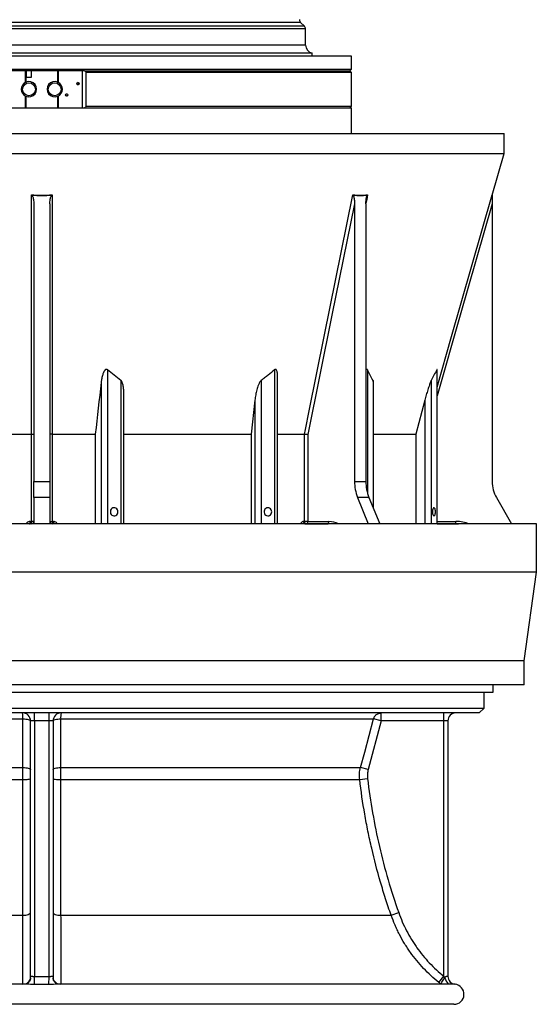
# Model space of a CAD drawing. Header units: millimetres. Extents: x 1330 to 2560, y 237 to 3790.
# Tile 2 of 8: x 1918 to 2560, y 237 to 1461. Entities that reach past the tile are written whole.
import ezdxf

# ---------------------------------------------------------------- set-up
doc = ezdxf.new("R2010")
doc.units = ezdxf.units.MM

msp = doc.modelspace()

# ---------------------------------------------------------------- linework, layer by layer
at = {"color": 1, "linetype": 'Continuous', "lineweight": 25}
for p, q in [((1945.4, 1457.3), (1623.5, 1457.3)), ((2267.2, 1457.3), (1945.4, 1457.3)), ((1945.4, 1449.1), (1617.4, 1449.1)), ((1945.4, 1452.6), (1618.8, 1452.6)), ((2271.9, 1452.6), (1945.4, 1452.6)), ((2273.4, 1449.1), (1945.4, 1449.1)), ((1945.4, 1429), (1617.4, 1429)), ((2273.4, 1429), (1945.4, 1429)), ((2027, 1025.6), (2027, 834.1)), ((2234.9, 1025.6), (2234.9, 834.1)), ((2350.4, 1025.6), (2350.4, 872.1)), ((2436.5, 1025.6), (2436.5, 834.1)), ((2019.2, 1010.1), (2019.2, 834.1)), ((2043.7, 1012.5), (2043.7, 834.1)), ((2218.3, 1012.5), (2218.3, 834.1)), ((2357.3, 1012.5), (2357.3, 854.4)), ((2429.6, 1012.5), (2429.6, 834.1)), ((2210.4, 988), (2210.4, 834.1)), ((2421.8, 988), (2421.8, 834.1)), ((1930.9, 834.2), (1930.9, 834.1)), ((1932.4, 834.1), (1932.4, 834.2)), ((1958.4, 834.2), (1958.4, 834.1)), ((1959.9, 834.1), (1959.9, 834.2)), ((2299.3, 834.2), (2301.5, 834.1)), ((2302.6, 834.1), (2300.3, 834.2)), ((2436.9, 837.2), (2460.4, 837.2)), ((2460.4, 834.1), (2460.4, 834.2))]:
    msp.add_line(p, q, dxfattribs=at)
at = {"color": 7, "linetype": 'Continuous', "lineweight": 25}
for p, q in [((2271.9, 1452.6), (2267.2, 1457.3)), ((2273.4, 1429), (2273.4, 1449.1)), ((1945.4, 1415.2), (1560.4, 1415.2)), ((1945.4, 1419.2), (1609.4, 1419.2)), ((2281.4, 1419.2), (1945.4, 1419.2)), ((2330.4, 1415.2), (1945.4, 1415.2)), ((2281.4, 1415.2), (2281.4, 1419.2)), ((2330.4, 1399.2), (2330.4, 1415.2)), ((1560.4, 1399.2), (1945.4, 1399.2)), ((1998.5, 1397.2), (1892.2, 1397.2)), ((1925.1, 1382.6), (1925.1, 1397.2)), ((1925.6, 1397.2), (1925.6, 1382.9)), ((1926.4, 1389.2), (1926.4, 1397.2)), ((1932.4, 1389.2), (1932.4, 1397.2)), ((1945.4, 1399.2), (2330.4, 1399.2)), ((1965.1, 1382.9), (1965.1, 1397.2)), ((1965.6, 1397.2), (1965.6, 1382.6)), ((1995.8, 1351.2), (1995.8, 1397.2)), ((1998.5, 1397.2), (2328.4, 1397.2)), ((2330.4, 1395.2), (2000.5, 1395.2)), ((2000.5, 1353.2), (2000.5, 1395.2)), ((2328.4, 1397.2), (2330.4, 1399.2)), ((2330.4, 1395.2), (2328.4, 1397.2)), ((2330.4, 1353.2), (2330.4, 1395.2)), ((1926.4, 1389.2), (1932.4, 1389.2)), ((1925.1, 1351.2), (1925.1, 1365.7)), ((1925.6, 1365.4), (1925.6, 1351.2)), ((1965.1, 1351.2), (1965.1, 1365.4)), ((1965.6, 1365.7), (1965.6, 1351.2)), ((1560.4, 1351.2), (2330.4, 1351.2)), ((2000.5, 1353.2), (2330.4, 1353.2)), ((2328.4, 1351.2), (2330.4, 1353.2)), ((2330.4, 1319.2), (2330.4, 1351.2)), ((1370.4, 1319.2), (2520.4, 1319.2)), ((2520.4, 1294.5), (2520.4, 1319.2)), ((1370.4, 1294.5), (2520.4, 1294.5)), ((2505.5, 1242.6), (2520.4, 1294.5)), ((1935.4, 1231.9), (1935.4, 886.8)), ((1955.4, 1231.9), (1955.4, 886.8)), ((2334.3, 1231.9), (2334.3, 886.8)), ((2348.4, 1231.9), (2348.4, 886.8)), ((2505.4, 1231.9), (2505.4, 886.8)), ((2238.6, 834.1), (2238.6, 1017.3)), ((2436.9, 834.1), (2436.9, 1025.8)), ((2357.7, 853.3), (2357.7, 1009.3)), ((2047.4, 834.1), (2047.4, 996.1)), ((2210.4, 988), (2205.7, 945.8)), ((2421.8, 988), (2410.4, 945.8)), ((1878.8, 945.8), (1932.4, 945.8)), ((1932.4, 945.8), (1932.4, 945.8)), ((1932.4, 837.2), (1932.4, 945.8)), ((1958.3, 945.8), (2011.9, 945.8)), ((1958.3, 945.8), (1958.3, 945.8)), ((1958.3, 945.8), (1958.3, 837.2)), ((2011.9, 945.8), (2011.9, 834.1)), ((2047.4, 945.8), (2205.7, 945.8)), ((2205.7, 945.8), (2205.7, 834.1)), ((2238.6, 945.8), (2272, 945.8)), ((2272, 945.8), (2272, 945.8)), ((2272, 837.2), (2272, 945.8)), ((2276.2, 945.4), (2276.2, 837.2)), ((2357.7, 945.8), (2410.4, 945.8)), ((2410.4, 945.8), (2410.4, 834.1)), ((1935.4, 886.8), (1955.4, 886.8)), ((1935.4, 866.8), (1935.4, 886.8)), ((1955.4, 886.8), (1955.4, 866.8)), ((2334.3, 886.8), (2348.4, 886.8)), ((1935.4, 866.8), (1935.4, 834.1)), ((1955.4, 866.8), (1935.4, 866.8)), ((1955.4, 866.8), (1955.4, 834.1)), ((2338.1, 866.8), (2351.4, 834.1)), ((2352.2, 866.8), (2338.1, 866.8)), ((2352.2, 866.8), (2365.6, 834.1)), ((2510.7, 866.8), (2529.6, 834.1)), ((2560.4, 834.1), (1330.4, 834.1)), ((1930.9, 837.2), (1932.4, 837.2)), ((1932.4, 834.2), (1930.9, 834.2)), ((1935.4, 837.2), (1932.4, 837.2)), ((1955.4, 837.2), (1958.3, 837.2)), ((1958.3, 837.2), (1959.8, 837.2)), ((1959.9, 834.2), (1958.4, 834.2)), ((2270.9, 837.2), (2272, 837.2)), ((2276.2, 837.2), (2272, 837.2)), ((2272.9, 834.2), (2299.3, 834.2)), ((2276.2, 837.2), (2302.4, 837.2)), ((2300.3, 834.2), (2299.3, 834.2)), ((2436.9, 834.2), (2460.4, 834.2)), ((2460.4, 834.2), (2460.4, 837.2)), ((2460.4, 834.2), (2463.5, 834.1)), ((2560.4, 774.1), (2560.4, 834.1)), ((2560.4, 774.1), (1330.4, 774.1)), ((2545.4, 664.1), (2560.4, 774.1)), ((2545.4, 664.1), (1345.4, 664.1)), ((2545.4, 634.1), (2545.4, 664.1)), ((2545.4, 634.1), (1345.4, 634.1)), ((1384.2, 625.2), (2506.5, 625.2)), ((2495.4, 605.2), (2495.4, 625.2)), ((2506.5, 625.2), (2506.5, 634.1)), ((1395.4, 605.2), (2495.4, 605.2)), ((2489.4, 599.2), (2495.4, 605.2)), ((2489.4, 599.2), (1401.4, 599.2)), ((1532.8, 591.7), (1921.9, 591.7)), ((1936.4, 589.2), (1931.4, 589.2)), ((1931.4, 270.1), (1931.4, 589.2)), ((1936.4, 589.2), (1936.4, 599.2)), ((1954.4, 589.2), (1936.4, 589.2)), ((1936.4, 589.2), (1936.4, 271.6)), ((1954.4, 589.2), (1954.4, 599.2)), ((1959.4, 589.2), (1954.4, 589.2)), ((1954.4, 271.6), (1954.4, 589.2)), ((1959.4, 589.2), (1959.4, 270.1)), ((1968.8, 591.7), (2357.9, 591.7)), ((2367.5, 589.2), (2351.3, 528.9)), ((2367.5, 589.2), (2357.9, 591.7)), ((2367.6, 589.3), (2367.6, 599.2)), ((2445.4, 589.3), (2367.6, 589.3)), ((2445.4, 589.3), (2445.4, 599.2)), ((2450.4, 589.3), (2445.4, 589.3)), ((2445.4, 272.1), (2445.4, 589.3)), ((2450.4, 589.3), (2450.4, 271.9)), ((1549, 531.5), (1921.9, 531.5)), ((1968.8, 531.5), (2341.7, 531.5)), ((2351.3, 528.9), (2341.7, 531.5)), ((1550.1, 516.4), (1921.9, 516.4)), ((1968.8, 516.4), (2340.7, 516.4)), ((2340.7, 516.4), (2350.5, 517.6)), ((1510.9, 347.8), (1921.9, 347.8)), ((1968.8, 347.8), (2379.8, 347.8)), ((2379.8, 347.8), (2389.2, 351.1)), ((1936.4, 261.8), (1936.4, 271.6)), ((1954.3, 261.8), (1954.4, 271.6)), ((2439.2, 264.3), (2445.4, 272.1)), ((1924.7, 262.2), (1433, 262.2)), ((2457.7, 262.2), (1965.9, 262.2)), ((2457.9, 237.2), (1432.9, 237.2))]:
    msp.add_line(p, q, dxfattribs=at)
at = {"color": 7, "linetype": 'Continuous', "lineweight": 25, "flags": 128}
for points in [[(1932.4, 945.8), (1932.4, 951.6), (1932.4, 974.6), (1932.4, 1066.9), (1932.4, 1243.1)], [(1958.3, 1243.1), (1958.3, 1237.4), (1958.3, 1214.3), (1958.3, 1122), (1958.3, 945.8)], [(2272, 945.8), (2273.1, 951.6), (2277.8, 974.6), (2296.5, 1066.9), (2332.3, 1243.1)], [(2334.3, 1231.9), (2306.2, 1093.3), (2276.2, 945.4)], [(2040, 849.2), (2039.9, 850.5), (2039.4, 851.8), (2038.6, 852.9), (2037.5, 853.7), (2036.3, 854.2), (2035, 854.2), (2033.8, 854), (2032.6, 853.3), (2031.7, 852.4), (2031, 851.2), (2030.7, 849.9), (2030.7, 848.5), (2031, 847.1), (2031.7, 845.9), (2032.6, 845), (2033.8, 844.4), (2035, 844.1), (2036.3, 844.2), (2037.5, 844.6), (2038.6, 845.4), (2039.4, 846.5), (2039.9, 847.8), (2040, 849.2)], [(2231.3, 849.2), (2231.1, 850.5), (2230.6, 851.8), (2229.8, 852.9), (2228.7, 853.7), (2227.5, 854.2), (2226.3, 854.2), (2225, 854), (2223.9, 853.3), (2222.9, 852.4), (2222.3, 851.2), (2221.9, 849.9), (2221.9, 848.5), (2222.3, 847.1), (2222.9, 845.9), (2223.9, 845), (2225, 844.4), (2226.3, 844.1), (2227.5, 844.2), (2228.7, 844.6), (2229.8, 845.4), (2230.6, 846.5), (2231.1, 847.8), (2231.3, 849.2)], [(2435, 849.2), (2434.9, 850.5), (2434.7, 851.8), (2434.4, 852.9), (2433.9, 853.7), (2433.4, 854.2), (2432.9, 854.2), (2432.4, 854), (2431.9, 853.3), (2431.5, 852.4), (2431.3, 851.2), (2431.1, 849.9), (2431.1, 848.5), (2431.3, 847.1), (2431.5, 845.9), (2431.9, 845), (2432.4, 844.4), (2432.9, 844.1), (2433.4, 844.2), (2433.9, 844.6), (2434.4, 845.4), (2434.7, 846.5), (2434.9, 847.8), (2435, 849.2)], [(1930.1, 834.1), (1930.3, 834.1), (1930.9, 834.2)], [(1960.7, 834.1), (1960.4, 834.1), (1959.9, 834.2)], [(1921.9, 591.7), (1923.8, 591.7), (1925.6, 591.5), (1927.2, 591.3), (1928.6, 590.9), (1929.8, 590.6), (1930.6, 590.1), (1931.2, 589.6), (1931.4, 589.2)], [(1921.9, 531.5), (1921.9, 550.8), (1921.9, 591.7)], [(1959.4, 589.2), (1959.5, 589.6), (1960.1, 590.1), (1960.9, 590.6), (1962.1, 590.9), (1963.5, 591.3), (1965.2, 591.5), (1966.9, 591.7), (1968.8, 591.7)], [(1968.8, 591.7), (1968.8, 572.4), (1968.8, 531.5)], [(2341.7, 531.5), (2346.9, 550.6), (2357.9, 591.7)], [(1921.9, 531.5), (1923.8, 531.4), (1925.6, 531.2), (1927.2, 531), (1928.6, 530.7), (1929.8, 530.3), (1930.6, 529.9), (1931.2, 529.4), (1931.4, 528.9)], [(1959.4, 528.9), (1959.5, 529.4), (1960.1, 529.9), (1960.9, 530.3), (1962.1, 530.7), (1963.5, 531), (1965.1, 531.2), (1966.9, 531.4), (1968.8, 531.5)], [(1921.9, 516.4), (1923.8, 516.5), (1925.6, 516.5), (1927.2, 516.7), (1928.6, 516.8), (1929.8, 517), (1930.7, 517.2), (1931.2, 517.4), (1931.4, 517.6)], [(1959.4, 517.6), (1959.5, 517.4), (1960.1, 517.2), (1960.9, 517), (1962.1, 516.8), (1963.5, 516.7), (1965.1, 516.5), (1966.9, 516.5), (1968.8, 516.4)], [(1921.9, 347.8), (1923.7, 347.9), (1925.5, 348.1), (1927.2, 348.5), (1928.6, 348.9), (1929.8, 349.4), (1930.6, 349.9), (1931.2, 350.5), (1931.4, 351.2)], [(1959.4, 351.2), (1959.5, 350.5), (1960.1, 349.9), (1960.9, 349.4), (1962.1, 348.9), (1963.5, 348.5), (1965.2, 348.1), (1967, 347.9), (1968.8, 347.8)], [(1921.6, 262.2), (1923.6, 262.4), (1925.4, 262.8), (1927.1, 263.6), (1928.5, 264.6), (1929.7, 265.8), (1930.6, 267.1), (1931.2, 268.6), (1931.4, 270.1)], [(1959.4, 270.1), (1959.5, 268.6), (1960.1, 267.1), (1961, 265.8), (1962.2, 264.6), (1963.7, 263.6), (1965.3, 262.8), (1967.2, 262.4), (1969.1, 262.2)], [(2441.9, 262.2), (2441.9, 262.5), (2442, 263), (2442.3, 263.8), (2442.8, 264.8), (2443.5, 265.9), (2444.3, 267.2), (2445.2, 268.6), (2446.2, 270)]]:
    msp.add_lwpolyline(points, dxfattribs=at)
at = {"color": 1, "linetype": 'Continuous', "lineweight": 25, "flags": 128}
for points in [[(2350.6, 1243.1), (2349.4, 1237.4), (2348.5, 1232.8)], [(2436.9, 1004.2), (2454.9, 1066.9), (2505.5, 1243.1)], [(2505.4, 1231.9), (2465.6, 1093.3), (2436.9, 993.4)], [(2298.7, 834.1), (2298.9, 834.1), (2299.3, 834.2)]]:
    msp.add_lwpolyline(points, dxfattribs=at)
at = {"color": 7, "linetype": 'Continuous', "lineweight": 25}
for centre, radius in [((1990.3, 1381.2), 1.45), ((1929.4, 1374.2), 8), ((1961.4, 1374.2), 8), ((1976.3, 1367.2), 1.45)]:
    msp.add_circle(centre, radius, dxfattribs=at)
for centre, radius, start, end in [((2270.7, 1460.9), 5, 182.3736, 225), ((2268.4, 1449.1), 5, 0, 45), ((2283.4, 1429), 10, 180, 258.463), ((1929.4, 1374.2), 9.5, 116.78, 243.22), ((1929.4, 1374.2), 9.5, 246.6997, 113.3003), ((1961.4, 1374.2), 9.5, 66.6997, 293.3003), ((1961.4, 1374.2), 9.5, 296.78, 63.22), ((1989.7, 1381.2), 1.45, 280.6895, 79.3105), ((1975.8, 1367.2), 1.45, 280.6895, 79.3105), ((2508.4, 1241.8), 3, 163.9706, 179.7526), ((2387.5, 886.6), 53.2, 179.708, 201.7492), ((2401.6, 886.6), 53.2, 179.708, 201.7492), ((2545.4, 886.8), 40, 180, 210), ((1906.2, 836.4), 24.8, 354.7938, 1.7311), ((1932.4, 837.2), 3, 270, 0), ((1904.8, 836.4), 27.6, 355.331, 1.5533), ((1958.4, 837.2), 3, 180, 270), ((1985.9, 836.4), 27.6, 178.4467, 184.669), ((1984.6, 836.4), 24.8, 178.2689, 185.2062), ((2273.5, 836.8), 2.67, 171.4206, 257.4275), ((2274.6, 836.8), 2.67, 171.4754, 257.5506), ((2273.5, 836.8), 2.68, 281.4218, 8.0495), ((2299.8, 836.8), 2.68, 281.4218, 8.0495), ((1921.4, 589.2), 10, 0, 90), ((1892.3, 593.3), 29.6, 357.0297, 11.4346), ((1969.4, 589.2), 10, 90, 180), ((1998.4, 593.3), 29.6, 168.5654, 182.9703), ((2460.3, 589.3), 9.9, 90, 180), ((2460.3, 271.9), 9.9, 180, 263.7872), ((2460.3, 271.9), 9.9, 180, 262.5237), ((2457.9, 249.7), 12.5, 270, 83.897)]:
    msp.add_arc(centre, radius, start, end, dxfattribs=at)
at = {"color": 1, "linetype": 'Continuous', "lineweight": 25}
for centre, radius, start, end in [((2302.2, 811.5), 25.6, 61.4844, 89.4986), ((2460.4, 789.2), 48, 69.2612, 90), ((2481, 284.3), 37.5, 202.3402, 216.0866)]:
    msp.add_arc(centre, radius, start, end, dxfattribs=at)
at = {"color": 7, "linetype": 'Continuous', "lineweight": 25}
for points, knots in [([(1998.5, 1397.2), (1999, 1396.9), (1999.3, 1396.6), (2000, 1395.9), (2000.3, 1395.5), (2000.5, 1395.2)], [0, 0, 0, 0, 0.5, 0.5, 1, 1, 1, 1]), ([(2000.5, 1353.2), (2000.3, 1352.8), (2000, 1352.4), (1999.3, 1351.8), (1999, 1351.4), (1998.5, 1351.2)], [0, 0, 0, 0, 0.5, 0.5, 1, 1, 1, 1]), ([(1932.4, 1243.1), (1936.7, 1242.8), (1941, 1242.6), (1949.7, 1242.6), (1954, 1242.8), (1958.3, 1243.1)], [0, 0, 0, 0, 0.5, 0.5, 1, 1, 1, 1]), ([(1933.2, 1242.2), (1933.4, 1242.1), (1933.5, 1241.9), (1933.8, 1241.5), (1933.9, 1241.3), (1934.1, 1240.7), (1934.3, 1240.3), (1934.7, 1239), (1934.8, 1238.1), (1935.1, 1236.3), (1935.2, 1235.4), (1935.3, 1233.6), (1935.4, 1232.8), (1935.4, 1231.9)], [0, 0, 0, 0, 0.0625, 0.0625, 0.125, 0.125, 0.25, 0.25, 0.5, 0.5, 0.75, 0.75, 1, 1, 1, 1]), ([(1955.4, 1231.9), (1955.4, 1232.8), (1955.4, 1233.6), (1955.5, 1235.4), (1955.6, 1236.3), (1955.8, 1237.7), (1955.9, 1238.1), (1956.1, 1239), (1956.2, 1239.4), (1956.4, 1240.3), (1956.6, 1240.7), (1956.9, 1241.3), (1957, 1241.5), (1957.2, 1241.9), (1957.3, 1242.1), (1957.5, 1242.2)], [0, 0, 0, 0, 0.25, 0.25, 0.5, 0.5, 0.625, 0.625, 0.75, 0.75, 0.875, 0.875, 0.9375, 0.9375, 1, 1, 1, 1]), ([(2332.3, 1243.1), (2335.3, 1242.8), (2338.4, 1242.6), (2344.5, 1242.6), (2347.5, 1242.8), (2350.6, 1243.1)], [0, 0, 0, 0, 0.5, 0.5, 1, 1, 1, 1]), ([(2332.8, 1242.2), (2332.9, 1242.1), (2333, 1241.9), (2333.1, 1241.5), (2333.2, 1241.3), (2333.4, 1240.7), (2333.5, 1240.3), (2333.8, 1239), (2333.9, 1238.1), (2334.1, 1236.3), (2334.2, 1235.4), (2334.2, 1233.6), (2334.3, 1232.8), (2334.3, 1231.9)], [0, 0, 0, 0, 0.0625, 0.0625, 0.125, 0.125, 0.25, 0.25, 0.5, 0.5, 0.75, 0.75, 1, 1, 1, 1]), ([(2348.4, 1231.9), (2348.4, 1232.8), (2348.4, 1233.6), (2348.5, 1235.4), (2348.6, 1236.3), (2348.7, 1237.7), (2348.8, 1238.1), (2348.9, 1239), (2349, 1239.4), (2349.2, 1240.3), (2349.3, 1240.7), (2349.5, 1241.3), (2349.5, 1241.5), (2349.7, 1241.9), (2349.8, 1242.1), (2349.9, 1242.2)], [0, 0, 0, 0, 0.25, 0.25, 0.5, 0.5, 0.625, 0.625, 0.75, 0.75, 0.875, 0.875, 0.9375, 0.9375, 1, 1, 1, 1]), ([(2505.4, 1242.2), (2505.4, 1242.1), (2505.4, 1241.9), (2505.4, 1241.5), (2505.4, 1241.3), (2505.4, 1240.7), (2505.4, 1240.3), (2505.4, 1239), (2505.4, 1238.1), (2505.4, 1236.3), (2505.4, 1235.4), (2505.4, 1233.6), (2505.4, 1232.8), (2505.4, 1231.9)], [0, 0, 0, 0, 0.0625, 0.0625, 0.125, 0.125, 0.25, 0.25, 0.5, 0.5, 0.75, 0.75, 1, 1, 1, 1]), ([(2027, 1025.6), (2026.9, 1025.7), (2026.7, 1025.8), (2026.3, 1026), (2026.1, 1026.1), (2025.8, 1026.1), (2025.7, 1026.1), (2025.5, 1026.1), (2025.4, 1026.1), (2025.2, 1026), (2025.1, 1026), (2024.9, 1025.9), (2024.8, 1025.9), (2024.5, 1025.7), (2024.4, 1025.6), (2024, 1025.3), (2023.9, 1025.2), (2023.6, 1024.9), (2023.5, 1024.7), (2023.2, 1024.4), (2023.1, 1024.2), (2022.8, 1023.7), (2022.6, 1023.3), (2022.2, 1022.6), (2022.1, 1022.2), (2021.7, 1021.5), (2021.6, 1021.1), (2021.3, 1020.3), (2021.2, 1019.9), (2020.8, 1018.8), (2020.6, 1018), (2020.2, 1016.4), (2020.1, 1015.6), (2019.6, 1013.3), (2019.4, 1011.7), (2019.2, 1010.1)], [0, 0, 0, 0, 0.03125, 0.03125, 0.0625, 0.0625, 0.078125, 0.078125, 0.09375, 0.09375, 0.109375, 0.109375, 0.125, 0.125, 0.15625, 0.15625, 0.1875, 0.1875, 0.21875, 0.21875, 0.25, 0.25, 0.3125, 0.3125, 0.375, 0.375, 0.4375, 0.4375, 0.5, 0.5, 0.625, 0.625, 0.75, 0.75, 1, 1, 1, 1]), ([(2234.9, 1025.6), (2232.2, 1023.3), (2229.5, 1021), (2225.3, 1017.8), (2223.9, 1016.7), (2221.1, 1014.5), (2219.7, 1013.5), (2218.3, 1012.5)], [0, 0, 0, 0, 0.5, 0.5, 0.75, 0.75, 1, 1, 1, 1]), ([(2238.5, 1017.3), (2238.5, 1018.8), (2238.5, 1020.8), (2238.1, 1023.5), (2237.6, 1024.9), (2237, 1025.7), (2236.5, 1026.1), (2236, 1026.1), (2235.5, 1026), (2235.1, 1025.7), (2234.9, 1025.6)], [0, 0, 0, 0, 0.360769, 0.530938, 0.713272, 0.777034, 0.84135, 0.8879, 0.934432, 1, 1, 1, 1]), ([(2350.4, 1025.6), (2350.3, 1025.7), (2350.1, 1026), (2349.8, 1026.2), (2349.3, 1026), (2348.9, 1025.7), (2348.6, 1025.3), (2348.4, 1025.1)], [0, 0, 0, 0, 0.1949084, 0.391947, 0.5604334, 0.7659157, 1, 1, 1, 1]), ([(2436.5, 1025.6), (2435.4, 1023.3), (2434.2, 1021), (2432.5, 1017.8), (2431.9, 1016.7), (2430.8, 1014.5), (2430.2, 1013.5), (2429.6, 1012.5)], [0, 0, 0, 0, 0.5, 0.5, 0.75, 0.75, 1, 1, 1, 1]), ([(2436.9, 1025.8), (2436.9, 1025.9), (2436.9, 1026.1), (2436.9, 1026.1), (2436.7, 1026), (2436.6, 1025.7), (2436.5, 1025.6)], [0, 0, 0, 0, 0.226617, 0.453539, 0.680371, 1, 1, 1, 1]), ([(2047.3, 996.1), (2047.3, 997.3), (2047.3, 1000), (2046.9, 1004.2), (2046.1, 1008.1), (2045.1, 1010.8), (2044.2, 1012), (2043.7, 1012.4), (2043.7, 1012.5)], [0, 0, 0, 0, 0.19982, 0.470477, 0.740348, 0.888182, 0.981545, 1, 1, 1, 1]), ([(2218.3, 1012.5), (2218, 1012.3), (2217.8, 1012.1), (2217.5, 1011.7), (2217.3, 1011.5), (2216.8, 1010.8), (2216.5, 1010.4), (2216, 1009.4), (2215.7, 1008.9), (2215.3, 1007.9), (2215, 1007.4), (2214.4, 1005.9), (2214, 1004.8), (2213.4, 1002.8), (2213.1, 1001.7), (2212.2, 998.6), (2211.8, 996.5), (2211.2, 993.3), (2211, 992.2), (2210.7, 990.1), (2210.5, 989.1), (2210.4, 988)], [0, 0, 0, 0, 0.03125, 0.03125, 0.0625, 0.0625, 0.125, 0.125, 0.1875, 0.1875, 0.25, 0.25, 0.375, 0.375, 0.5, 0.5, 0.75, 0.75, 0.875, 0.875, 1, 1, 1, 1]), ([(2357.7, 1009.3), (2357.7, 1009.9), (2357.7, 1011), (2357.5, 1012), (2357.3, 1012.4), (2357.3, 1012.5)], [0, 0, 0, 0, 0.494009, 0.916488, 1, 1, 1, 1]), ([(2429.6, 1012.5), (2429.5, 1012.3), (2429.4, 1012.1), (2429.2, 1011.7), (2429.1, 1011.5), (2428.9, 1010.8), (2428.7, 1010.4), (2428.3, 1009.4), (2428.1, 1008.9), (2427.8, 1007.9), (2427.6, 1007.4), (2427.1, 1005.9), (2426.7, 1004.8), (2426.1, 1002.8), (2425.7, 1001.7), (2424.8, 998.6), (2424.1, 996.5), (2423.2, 993.3), (2422.9, 992.2), (2422.3, 990.1), (2422, 989.1), (2421.8, 988)], [0, 0, 0, 0, 0.03125, 0.03125, 0.0625, 0.0625, 0.125, 0.125, 0.1875, 0.1875, 0.25, 0.25, 0.375, 0.375, 0.5, 0.5, 0.75, 0.75, 0.875, 0.875, 1, 1, 1, 1]), ([(1932.4, 945.8), (1932.6, 945.8), (1932.8, 945.8), (1933.2, 945.8), (1933.4, 945.8), (1933.7, 945.7), (1933.9, 945.7), (1934.2, 945.7), (1934.4, 945.7), (1934.6, 945.6), (1934.8, 945.6), (1935, 945.6), (1935.1, 945.5), (1935.2, 945.5), (1935.3, 945.5), (1935.3, 945.4), (1935.3, 945.4), (1935.4, 945.4), (1935.4, 945.4), (1935.4, 945.4)], [0, 0, 0, 0, 0.125, 0.125, 0.25, 0.25, 0.375, 0.375, 0.5, 0.5, 0.625, 0.625, 0.75, 0.75, 0.875, 0.875, 0.9375, 0.9375, 1, 1, 1, 1]), ([(1958.3, 945.8), (1958.1, 945.8), (1957.9, 945.8), (1957.5, 945.8), (1957.3, 945.8), (1957, 945.7), (1956.8, 945.7), (1956.5, 945.7), (1956.3, 945.7), (1956.1, 945.6), (1955.9, 945.6), (1955.7, 945.6), (1955.6, 945.5), (1955.5, 945.5), (1955.4, 945.5), (1955.4, 945.4), (1955.4, 945.4), (1955.4, 945.4), (1955.4, 945.4), (1955.4, 945.4)], [0, 0, 0, 0, 0.125, 0.125, 0.25, 0.25, 0.375, 0.375, 0.5, 0.5, 0.625, 0.625, 0.75, 0.75, 0.875, 0.875, 0.9375, 0.9375, 1, 1, 1, 1]), ([(2272, 945.8), (2272.1, 945.8), (2272.3, 945.8), (2272.6, 945.8), (2272.8, 945.8), (2273.1, 945.7), (2273.3, 945.7), (2273.7, 945.7), (2273.9, 945.7), (2274.3, 945.6), (2274.5, 945.6), (2274.8, 945.6), (2275, 945.5), (2275.4, 945.5), (2275.6, 945.5), (2275.8, 945.4), (2275.9, 945.4), (2276, 945.4), (2276.1, 945.4), (2276.2, 945.4)], [0, 0, 0, 0, 0.125, 0.125, 0.25, 0.25, 0.375, 0.375, 0.5, 0.5, 0.625, 0.625, 0.75, 0.75, 0.875, 0.875, 0.9375, 0.9375, 1, 1, 1, 1]), ([(2364.6, 598.7), (2364.6, 598.7), (2365.5, 599.2), (2366.5, 599.2), (2367.6, 599.2)], [0, 0, 0, 0, 0.011913, 1, 1, 1, 1]), ([(2367.6, 589.3), (2367.6, 589.3), (2367.5, 589.3), (2367.5, 589.3), (2367.5, 589.3), (2367.5, 589.2), (2367.5, 589.2), (2367.5, 589.2), (2367.5, 589.2), (2367.5, 589.2), (2367.5, 589.2), (2367.5, 589.2), (2367.5, 589.2)], [0, 0, 0, 0, 0.0000296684, 0.0000296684, 0.0000296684, 0.0000633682, 0.0000633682, 0.0000633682, 0.0000970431, 0.0000970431, 0.0000970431, 0.0001307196, 0.0001307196, 0.0001307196, 0.0001307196]), ([(1921.9, 516.4), (1921.9, 519), (1921.9, 521.5), (1921.9, 525.3), (1921.9, 526.5), (1921.9, 529), (1921.9, 530.3), (1921.9, 531.5)], [0, 0, 0, 0, 0.5, 0.5, 0.75, 0.75, 1, 1, 1, 1]), ([(1968.8, 531.5), (1968.8, 529), (1968.8, 526.5), (1968.8, 522.8), (1968.8, 521.5), (1968.8, 519), (1968.8, 517.7), (1968.8, 516.4)], [0, 0, 0, 0, 0.5, 0.5, 0.75, 0.75, 1, 1, 1, 1]), ([(2340.7, 516.4), (2340.4, 519), (2340.3, 521.5), (2340.6, 525.3), (2340.7, 526.5), (2341.1, 529), (2341.4, 530.3), (2341.7, 531.5)], [0, 0, 0, 0, 0.5, 0.5, 0.75, 0.75, 1, 1, 1, 1]), ([(1921.9, 347.8), (1921.9, 354.7), (1921.9, 361.5), (1921.9, 375.3), (1921.9, 382.2), (1921.9, 403), (1921.9, 417), (1921.9, 438.1), (1921.9, 445.2), (1921.9, 459.3), (1921.9, 466.4), (1921.9, 487.8), (1921.9, 502.1), (1921.9, 516.4)], [0, 0, 0, 0, 0.125, 0.125, 0.25, 0.25, 0.5, 0.5, 0.625, 0.625, 0.75, 0.75, 1, 1, 1, 1]), ([(1968.8, 516.4), (1968.8, 509.2), (1968.8, 502.1), (1968.8, 487.8), (1968.8, 480.6), (1968.8, 459.3), (1968.8, 445.1), (1968.8, 424), (1968.8, 417), (1968.8, 403), (1968.8, 396), (1968.8, 375.2), (1968.8, 361.5), (1968.8, 347.8)], [0, 0, 0, 0, 0.125, 0.125, 0.25, 0.25, 0.5, 0.5, 0.625, 0.625, 0.75, 0.75, 1, 1, 1, 1]), ([(2379.8, 347.8), (2377.4, 354.7), (2375.1, 361.5), (2370.7, 375.3), (2368.6, 382.2), (2362.5, 403), (2358.9, 417), (2354, 438.1), (2352.4, 445.2), (2349.5, 459.3), (2348.2, 466.4), (2344.5, 487.8), (2342.4, 502.1), (2340.7, 516.4)], [0, 0, 0, 0, 0.125, 0.125, 0.25, 0.25, 0.5, 0.5, 0.625, 0.625, 0.75, 0.75, 1, 1, 1, 1]), ([(2350.5, 517.6), (2353.9, 489.1), (2358.8, 461), (2371.7, 405.5), (2379.6, 378.2), (2389.2, 351.1)], [0, 0, 0, 0, 0.5, 0.5, 1, 1, 1, 1]), ([(1921.6, 262.2), (1921.7, 267.6), (1921.7, 273.6), (1921.7, 286.3), (1921.8, 293.1), (1921.8, 302.1), (1921.8, 303.9), (1921.8, 307.7), (1921.8, 309.6), (1921.8, 315.3), (1921.8, 319.2), (1921.8, 325.1), (1921.8, 327.2), (1921.8, 331.2), (1921.8, 333.2), (1921.9, 339.4), (1921.9, 343.6), (1921.9, 347.8)], [0, 0, 0, 0, 0.25, 0.25, 0.5, 0.5, 0.5625, 0.5625, 0.625, 0.625, 0.75, 0.75, 0.8125, 0.8125, 0.875, 0.875, 1, 1, 1, 1]), ([(1968.8, 347.8), (1968.9, 339.4), (1968.9, 331.2), (1968.9, 315.5), (1968.9, 307.9), (1968.9, 298.9), (1969, 297.1), (1969, 293.5), (1969, 291.8), (1969, 286.6), (1969, 283.3), (1969, 278.5), (1969, 276.9), (1969, 273.8), (1969, 272.2), (1969, 267.8), (1969.1, 264.9), (1969.1, 262.2)], [0, 0, 0, 0, 0.25, 0.25, 0.5, 0.5, 0.5625, 0.5625, 0.625, 0.625, 0.75, 0.75, 0.8125, 0.8125, 0.875, 0.875, 1, 1, 1, 1]), ([(2439.2, 264.3), (2432.4, 269.7), (2426, 275.6), (2414.2, 288.1), (2408.8, 294.7), (2402.5, 303.5), (2401.3, 305.3), (2398.9, 308.9), (2397.7, 310.8), (2394.3, 316.3), (2392.2, 320.1), (2389.2, 325.9), (2388.2, 327.8), (2386.4, 331.7), (2385.5, 333.7), (2382.9, 339.7), (2381.3, 343.7), (2379.8, 347.8)], [0, 0, 0, 0, 0.25, 0.25, 0.5, 0.5, 0.5625, 0.5625, 0.625, 0.625, 0.75, 0.75, 0.8125, 0.8125, 0.875, 0.875, 1, 1, 1, 1]), ([(2389.2, 351.1), (2391.9, 343.3), (2395.2, 335.8), (2400.8, 324.9), (2402.8, 321.4), (2406.1, 316.1), (2407.2, 314.4), (2409.4, 310.9), (2410.6, 309.2), (2416.5, 300.9), (2421.7, 294.6), (2432.9, 282.7), (2438.9, 277.2), (2445.4, 272.1)], [0, 0, 0, 0, 0.25, 0.25, 0.375, 0.375, 0.4375, 0.4375, 0.5, 0.5, 0.75, 0.75, 1, 1, 1, 1]), ([(1931.4, 270.1), (1931.3, 269.7), (1931.3, 269), (1931, 267.6), (1930.4, 266.3), (1929.5, 265), (1928.4, 263.9), (1927.3, 263.1), (1926.3, 262.6), (1925.4, 262.3), (1924.9, 262.2), (1924.6, 262.2), (1924.7, 262.2), (1924.7, 262.2)], [0, 0, 0, 0, 0.098318, 0.206951, 0.321624, 0.438964, 0.56271, 0.670458, 0.7657, 0.849117, 0.921293, 0.980218, 1, 1, 1, 1]), ([(1931.4, 270.1), (1931.4, 270.4), (1931.4, 270.7), (1931.4, 271), (1931.4, 271.2), (1931.5, 271.4), (1931.5, 271.5), (1931.6, 271.7), (1931.7, 271.8), (1931.8, 271.9), (1931.9, 272), (1932.1, 272.1), (1932.2, 272.1), (1932.4, 272.2), (1932.5, 272.2), (1932.8, 272.2), (1933.1, 272.1), (1933.7, 272), (1934, 271.9), (1934.6, 271.8), (1934.9, 271.7), (1935.6, 271.6), (1936, 271.6), (1936.4, 271.6)], [0, 0, 0, 0, 0.125, 0.125, 0.1875, 0.1875, 0.25, 0.25, 0.3125, 0.3125, 0.375, 0.375, 0.4375, 0.4375, 0.5, 0.5, 0.625, 0.625, 0.75, 0.75, 0.875, 0.875, 1, 1, 1, 1]), ([(1954.4, 271.6), (1954.5, 271.6), (1954.7, 271.6), (1955.1, 271.6), (1955.3, 271.6), (1955.6, 271.7), (1955.8, 271.7), (1956.1, 271.8), (1956.3, 271.8), (1956.8, 271.9), (1957.1, 272), (1957.5, 272.1), (1957.6, 272.1), (1957.9, 272.1), (1958, 272.2), (1958.2, 272.2), (1958.4, 272.2), (1958.6, 272.1), (1958.7, 272.1), (1958.9, 271.9), (1959, 271.8), (1959.2, 271.5), (1959.2, 271.4), (1959.3, 271.2), (1959.3, 271), (1959.3, 270.7), (1959.4, 270.4), (1959.4, 270.1)], [0, 0, 0, 0, 0.0625, 0.0625, 0.125, 0.125, 0.1875, 0.1875, 0.25, 0.25, 0.375, 0.375, 0.4375, 0.4375, 0.5, 0.5, 0.5625, 0.5625, 0.625, 0.625, 0.75, 0.75, 0.8125, 0.8125, 0.875, 0.875, 1, 1, 1, 1]), ([(1966, 262.2), (1966, 262.2), (1966, 262.2), (1965.7, 262.2), (1965, 262.4), (1964.1, 262.7), (1963, 263.3), (1961.9, 264.2), (1960.8, 265.4), (1960.1, 266.8), (1959.6, 268.2), (1959.4, 269.3), (1959.4, 269.9), (1959.4, 270.1)], [0, 0, 0, 0, 0.0366921, 0.1031513, 0.1773984, 0.2643063, 0.3650335, 0.4769358, 0.6024701, 0.7235702, 0.8359564, 0.9393111, 1, 1, 1, 1]), ([(2446.2, 270), (2446.2, 270), (2446.2, 270), (2446.2, 270), (2446.2, 270), (2446.2, 270), (2446.2, 270), (2446.2, 270), (2446.3, 270), (2446.3, 270), (2446.3, 270), (2446.3, 270), (2446.3, 270), (2446.3, 270), (2446.3, 270), (2446.3, 270), (2446.3, 270), (2446.3, 270), (2446.3, 270), (2446.3, 270), (2446.3, 270), (2446.3, 270)], [0, 0, 0, 0, 0.0000135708, 0.0000135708, 0.0000135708, 0.00002085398, 0.00002085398, 0.00002085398, 0.00002627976, 0.00002627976, 0.00002627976, 0.0000304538, 0.0000304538, 0.0000304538, 0.00003464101, 0.00003464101, 0.00003464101, 0.00003985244, 0.00003985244, 0.00003985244, 0.00004859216, 0.00004859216, 0.00004859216, 0.00004859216]), ([(2446.3, 270), (2446.5, 270.3), (2446.7, 270.5), (2447.1, 271), (2447.3, 271.2), (2447.8, 271.5), (2448, 271.7), (2448.5, 271.9), (2448.8, 272), (2449.2, 272.1), (2449.4, 272.1), (2449.7, 272.1), (2449.9, 272), (2450.1, 272), (2450.2, 272), (2450.3, 271.9), (2450.4, 271.9), (2450.4, 271.9)], [0, 0, 0, 0, 0.125, 0.125, 0.25, 0.25, 0.375, 0.375, 0.5, 0.5, 0.625, 0.625, 0.75, 0.75, 0.875, 0.875, 1, 1, 1, 1]), ([(2459.2, 262.1), (2459.1, 262.1), (2458.9, 262.1), (2458, 262.1), (2457.5, 262.2)], [0, 0, 0, 0, 0.54034, 1, 1, 1, 1])]:
    msp.add_open_spline(points, degree=3, knots=knots, dxfattribs=at)
for points in [[(1925.6, 1382.9), (1925.4, 1382.8), (1925.2, 1382.7), (1925.1, 1382.6)], [(1965.6, 1382.6), (1965.5, 1382.7), (1965.3, 1382.8), (1965.1, 1382.9)], [(1925.1, 1365.7), (1925.2, 1365.6), (1925.4, 1365.5), (1925.6, 1365.4)], [(1965.1, 1365.4), (1965.3, 1365.5), (1965.5, 1365.6), (1965.6, 1365.7)], [(1933.2, 1242.2), (1933, 1242.6), (1932.7, 1242.9), (1932.4, 1243.1)], [(1957.5, 1242.2), (1949.4, 1241.6), (1941.3, 1241.6), (1933.2, 1242.2)], [(1957.5, 1242.2), (1957.7, 1242.6), (1958, 1242.9), (1958.3, 1243.1)], [(2332.8, 1242.2), (2332.6, 1242.6), (2332.4, 1242.9), (2332.3, 1243.1)], [(2349.9, 1242.2), (2344.2, 1241.6), (2338.5, 1241.6), (2332.8, 1242.2)], [(2349.9, 1242.2), (2350.1, 1242.6), (2350.3, 1242.9), (2350.6, 1243.1)], [(2505.4, 1242.2), (2505.4, 1242.6), (2505.4, 1242.9), (2505.5, 1243.1)], [(2043.7, 1012.5), (2037.9, 1016.6), (2032.4, 1021), (2027, 1025.6)], [(2357.3, 1012.5), (2354.9, 1016.6), (2352.6, 1021), (2350.4, 1025.6)], [(2019.2, 1010.1), (2016.8, 988.7), (2014.3, 967.2), (2011.9, 945.8)], [(2351.3, 528.9), (2350.8, 527.1), (2350.2, 523.3), (2350.3, 519.5), (2350.5, 517.6)], [(1931.4, 270.1), (1931.4, 270.1), (1931.4, 270.1), (1931.4, 270.1)], [(1936.4, 271.6), (1942.4, 271.6), (1948.4, 271.6), (1954.4, 271.6)], [(1959.4, 270.1), (1959.4, 270.1), (1959.4, 270.1), (1959.4, 270.1)], [(2445.4, 272.1), (2445.6, 271.4), (2445.9, 270.7), (2446.2, 270)], [(1954.3, 261.8), (1948.3, 261.9), (1942.4, 261.9), (1936.4, 261.8)], [(2441.9, 262.2), (2441, 262.9), (2440.1, 263.6), (2439.2, 264.3)]]:
    msp.add_open_spline(points, degree=3, dxfattribs=at)
at = {"color": 1, "linetype": 'Continuous', "lineweight": 25}
msp.add_open_spline([(2505.5, 1243.1), (2505.5, 1242.8), (2505.5, 1242.6), (2505.5, 1242.6)], degree=3, dxfattribs=at)
for points, knots in [([(1930.9, 837.2), (1930.5, 837.1), (1929.4, 837.1), (1927.7, 836.3), (1926.4, 835.2), (1926, 834.3), (1925.8, 834.1)], [0, 0, 0, 0, 0.209417, 0.527122, 0.845171, 1, 1, 1, 1]), ([(1964.9, 834.1), (1964.9, 834.1), (1964.6, 834.9), (1963.5, 835.9), (1961.8, 837), (1960.4, 837.1), (1959.8, 837.2)], [0, 0, 0, 0, 0.049089, 0.366623, 0.683518, 1, 1, 1, 1]), ([(2270.9, 837.2), (2270.6, 837.1), (2269.8, 837.1), (2268.5, 836.3), (2267.6, 835.2), (2267.2, 834.3), (2267.1, 834.1)], [0, 0, 0, 0, 0.2094169, 0.5271217, 0.8451705, 1, 1, 1, 1]), ([(2272.4, 834.1), (2272.4, 834.1), (2272.6, 834.2), (2272.8, 834.2), (2272.9, 834.2)], [0, 0, 0, 0, 0.126235, 1, 1, 1, 1]), ([(2357.9, 591.7), (2358.3, 592.8), (2359.1, 594.9), (2361.5, 597.4), (2363.6, 598.3), (2364.6, 598.7)], [0, 0, 0, 0, 0.33456, 0.668996, 1, 1, 1, 1]), ([(1936.4, 261.8), (1934.7, 261.9), (1931.6, 261.9), (1927.9, 262.1), (1925.7, 262.2), (1924.9, 262.2), (1924.7, 262.1)], [0, 0, 0, 0, 0.40208, 0.777186, 0.941377, 1, 1, 1, 1]), ([(1965.9, 262.1), (1965.3, 262.1), (1963.5, 262.1), (1959.8, 261.9), (1956.4, 261.8), (1954.6, 261.8), (1954.3, 261.8)], [0, 0, 0, 0, 0.1828031, 0.5365324, 0.9416611, 1, 1, 1, 1])]:
    msp.add_open_spline(points, degree=3, knots=knots, dxfattribs=at)

doc.saveas('drawing.dxf')
